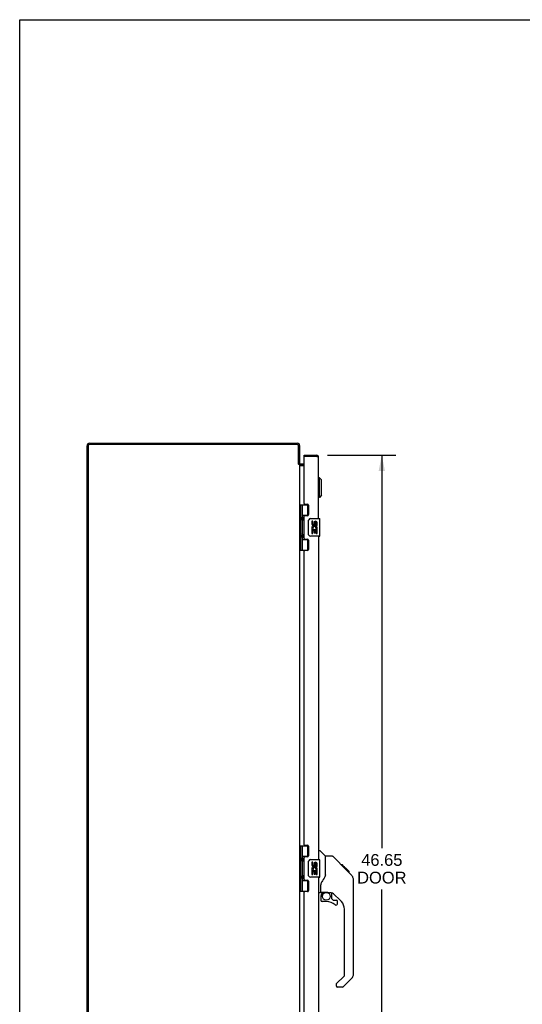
# Model space of a CAD drawing. Header units: inches. Extents: x 0 to 151, y 0 to 98.
# Tile 4 of 10: x 0 to 28, y 42 to 98. Entities that reach past the tile are written whole.
import ezdxf

# ---------------------------------------------------------------- set-up
doc = ezdxf.new("R2010")
doc.units = ezdxf.units.IN
doc.header["$LTSCALE"] = 8.296674
doc.header["$MEASUREMENT"] = 0
doc.layers.get('0').update_dxf_attribs({"linetype": 'CONTINUOUS'})
doc.layers.add('02___PRT_ALL_AXES', color=7, linetype='CONTINUOUS')
doc.layers.add('DIMENSIONS', color=7, linetype='CONTINUOUS')
doc.styles.get("Standard").update_dxf_attribs({"font": 'arial.ttf'})
doc.dimstyles.new('DIMSTYLE_1', dxfattribs={"dimtxt": 0.665509, "dimasz": 0.887345, "dimexe": 0.09, "dimexo": 0.07, "dimgap": 0.0375, "dimtad": 0, "dimtih": 1, "dimtoh": 1, "dimzin": 4, "dimdsep": 46, "dimtxsty": 'Standard', "dimblk": '_FILLED', "dimblk1": '_FILLED', "dimblk2": '_FILLED', "dimcen": 0.09, "dimazin": 1, "dimtfac": 1, "dimtofl": 0, "dimtmove": 0, "dimatfit": 3, "dimldrblk": '_FILLED', "dimfxl": 0, "dimtolj": 1, "dimtzin": 4, "dimarcsym": 0})

# ---------------------------------------------------------------- blocks, each defined once
blk = doc.blocks.new('_FILLED')
at = {"color": 0, "linetype": 'ByBlock'}
blk.add_solid([(0, 0), (-1, 0.2), (-1, -0.2)], dxfattribs=at)
blk = doc.blocks.new('*D4')
at = {"layer": 'DIMENSIONS', "color": 2, "linetype": 'Continuous'}
for p, q in [((17.38, 73.024), (21.241, 73.024)), ((20.442, 73.024), (20.442, 50.846)), ((20.442, 26.374), (20.442, 48.517)), ((17.38, 26.374), (21.241, 26.374))]:
    blk.add_line(p, q, dxfattribs=at)
at = {"layer": 'DIMENSIONS', "color": 2, "linetype": 'Continuous', "xscale": 0.8873448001, "yscale": 0.8873448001, "zscale": 0.8873448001}
for p, rotation in [((20.442, 73.024), 90), ((20.442, 26.374), 270)]:
    blk.add_blockref('_FILLED', p, dxfattribs=dict(at, rotation=rotation))
at = {"layer": 'DIMENSIONS', "color": 2, "linetype": 'Continuous', "insert": (20.442, 50.513), "char_height": 0.6655, "width": 2.78573, "attachment_point": 2, "line_spacing_factor": 0.9}
blk.add_mtext('46.65\\PDOOR', dxfattribs=at)

msp = doc.modelspace()

# ---------------------------------------------------------------- linework, layer by layer
at = {"color": 7, "linetype": 'Continuous'}
for p, q in [((0, 0), (0, 97.608)), ((0, 97.608), (150.849, 97.608)), ((16.051, 72.949), (16.051, 73.024)), ((16.066, 72.949), (16.051, 72.949)), ((16.759, 73.024), (16.759, 72.949)), ((15.74, 72.524), (15.803, 72.524)), ((15.755, 72.507), (15.781, 72.524)), ((16.051, 72.449), (15.845, 72.449)), ((16.916, 71.747), (16.876, 71.747)), ((16.916, 70.645), (16.916, 71.747)), ((17.034, 71.629), (16.916, 71.747)), ((17.034, 70.763), (17.034, 71.629)), ((16.916, 70.645), (16.876, 70.645)), ((17.034, 70.763), (16.916, 70.645)), ((15.808, 70.229), (15.808, 67.67)), ((15.808, 70.229), (16.293, 70.229)), ((15.847, 70.229), (15.847, 67.67)), ((15.946, 70.229), (15.946, 69.542)), ((16.266, 69.638), (16.266, 70.229)), ((15.803, 69.571), (15.808, 69.571)), ((15.946, 69.638), (16.293, 69.638)), ((15.962, 69.512), (15.962, 69.512)), ((15.962, 69.512), (15.962, 69.371)), ((16.235, 69.629), (16.287, 69.629)), ((15.804, 69.312), (15.808, 69.311)), ((15.946, 69.341), (15.946, 68.558)), ((15.962, 69.371), (15.962, 69.37)), ((15.962, 69.371), (15.962, 69.371)), ((15.962, 69.371), (15.962, 69.371)), ((16.311, 68.549), (16.311, 69.349)), ((16.411, 69.449), (16.921, 69.449)), ((16.936, 68.464), (16.936, 69.434)), ((15.804, 68.587), (15.808, 68.587)), ((15.962, 68.528), (15.962, 68.528)), ((15.962, 68.528), (15.962, 68.387)), ((15.962, 68.387), (15.962, 68.386)), ((15.962, 68.387), (15.962, 68.387)), ((15.962, 68.387), (15.962, 68.387)), ((16.921, 68.449), (16.411, 68.449)), ((15.803, 68.328), (15.808, 68.327)), ((15.946, 68.357), (15.946, 67.67)), ((15.946, 68.26), (16.293, 68.26)), ((16.287, 68.269), (16.235, 68.269)), ((16.266, 67.67), (16.266, 68.26)), ((15.808, 67.67), (16.293, 67.67)), ((15.808, 50.979), (16.293, 50.979)), ((15.808, 50.979), (15.808, 48.42)), ((15.847, 50.979), (15.847, 48.42)), ((15.946, 50.979), (15.946, 50.292)), ((16.266, 50.388), (16.266, 50.979)), ((16.876, 50.703), (16.939, 50.703)), ((17.264, 50.394), (16.966, 50.692)), ((15.803, 50.321), (15.808, 50.321)), ((15.804, 50.062), (15.808, 50.061)), ((15.946, 50.388), (16.293, 50.388)), ((15.946, 50.091), (15.946, 49.308)), ((15.962, 50.262), (15.962, 50.262)), ((15.962, 50.262), (15.962, 50.121)), ((15.962, 50.121), (15.962, 50.121)), ((15.962, 50.121), (15.962, 50.12)), ((16.235, 50.379), (16.287, 50.379)), ((16.311, 49.299), (16.311, 50.099)), ((16.411, 50.199), (16.921, 50.199)), ((16.936, 49.214), (16.936, 50.184)), ((17.631, 50.388), (17.27, 50.388)), ((17.27, 49.284), (17.27, 50.388)), ((18.452, 49.6), (17.687, 50.365)), ((18.208, 49.911), (18.141, 49.911)), ((18.215, 49.903), (18.148, 49.903)), ((18.225, 49.894), (18.158, 49.894)), ((18.232, 49.887), (18.165, 49.887)), ((18.24, 49.879), (18.173, 49.879)), ((18.259, 49.86), (18.192, 49.86)), ((18.208, 49.911), (18.535, 49.584)), ((18.282, 49.837), (18.215, 49.837)), ((18.305, 49.814), (18.238, 49.814)), ((18.329, 49.79), (18.262, 49.79)), ((18.353, 49.766), (18.286, 49.766)), ((18.376, 49.743), (18.309, 49.743)), ((18.398, 49.72), (18.332, 49.72)), ((18.419, 49.7), (18.352, 49.7)), ((18.436, 49.683), (18.369, 49.683)), ((18.449, 49.67), (18.382, 49.67)), ((18.453, 49.666), (18.386, 49.666)), ((18.455, 49.664), (18.388, 49.664)), ((18.456, 49.663), (18.389, 49.663)), ((18.456, 49.662), (18.39, 49.662)), ((18.438, 49.613), (18.391, 49.661)), ((18.459, 49.66), (18.392, 49.66)), ((18.463, 49.655), (18.397, 49.655)), ((18.469, 49.649), (18.403, 49.649)), ((18.483, 49.636), (18.416, 49.636)), ((18.498, 49.621), (18.431, 49.621)), ((18.451, 49.6), (18.438, 49.613)), ((18.506, 49.613), (18.439, 49.613)), ((18.512, 49.606), (18.446, 49.606)), ((18.451, 49.6), (18.73, 49.322)), ((18.525, 49.594), (18.458, 49.594)), ((18.53, 49.589), (18.463, 49.589)), ((18.533, 49.586), (18.466, 49.586)), ((18.535, 49.584), (18.468, 49.584)), ((18.534, 49.584), (18.468, 49.584)), ((18.535, 49.583), (18.468, 49.583)), ((18.624, 49.495), (18.535, 49.583)), ((18.553, 49.499), (18.619, 49.499)), ((18.621, 49.498), (18.554, 49.498)), ((18.624, 49.495), (18.557, 49.495)), ((15.803, 49.078), (15.808, 49.077)), ((15.804, 49.337), (15.808, 49.337)), ((15.946, 49.107), (15.946, 48.42)), ((15.946, 49.01), (16.293, 49.01)), ((15.962, 49.278), (15.962, 49.278)), ((15.962, 49.278), (15.962, 49.137)), ((15.962, 49.137), (15.962, 49.137)), ((15.962, 49.137), (15.962, 49.136)), ((16.287, 49.019), (16.235, 49.019)), ((16.266, 48.42), (16.266, 49.01)), ((16.921, 49.199), (16.411, 49.199)), ((18.845, 49.044), (18.844, 49.073)), ((18.845, 43.76), (18.845, 49.044)), ((15.808, 48.42), (16.293, 48.42)), ((16.994, 48.361), (16.994, 48.768)), ((17.014, 48.363), (17.309, 48.363)), ((17.052, 48.283), (17.132, 48.363)), ((17.309, 48.363), (17.316, 48.363)), ((16.955, 48.321), (16.876, 48.321)), ((16.994, 48.144), (16.994, 47.906)), ((17.058, 48.277), (17.055, 48.28)), ((17.062, 48.273), (17.058, 48.277)), ((17.066, 48.269), (17.062, 48.273)), ((17.309, 47.827), (17.073, 47.827)), ((17.582, 48.321), (17.494, 48.321)), ((17.624, 47.99), (17.624, 48.316)), ((17.628, 47.981), (17.7, 47.91)), ((18.16, 47.825), (17.658, 48.327)), ((17.708, 47.906), (17.86, 47.906)), ((17.939, 47.708), (17.939, 47.827)), ((18.333, 43.675), (18.333, 47.407)), ((17.874, 43.183), (18.31, 43.619)), ((18.729, 43.482), (18.277, 43.029)), ((17.86, 43.15), (17.86, 43.085)), ((18.222, 43.006), (17.939, 43.006))]:
    msp.add_line(p, q, dxfattribs=at)
at = {"color": 3, "linetype": 'Continuous'}
for p, q in [((3.803, 25.835), (3.803, 73.563)), ((3.866, 73.556), (3.866, 25.842)), ((3.939, 73.699), (15.686, 73.699)), ((15.66, 73.636), (3.946, 73.636)), ((15.74, 72.522), (15.74, 73.556)), ((15.803, 73.582), (15.803, 72.524)), ((16.051, 73.024), (16.759, 73.024)), ((16.051, 70.291), (16.051, 72.934)), ((16.759, 72.949), (16.066, 72.949)), ((16.782, 72.944), (16.759, 72.949)), ((16.792, 72.942), (16.782, 72.944)), ((16.801, 72.94), (16.792, 72.942)), ((16.807, 72.938), (16.801, 72.94)), ((16.813, 72.937), (16.807, 72.938)), ((16.876, 69.449), (16.876, 72.907)), ((15.748, 72.514), (15.745, 72.517)), ((15.753, 72.509), (15.748, 72.514)), ((15.803, 72.497), (15.765, 72.497)), ((15.803, 72.497), (15.803, 26.901)), ((15.81, 72.447), (16.051, 72.447)), ((16.051, 72.524), (15.845, 72.524)), ((16.876, 68.449), (16.876, 50.199)), ((16.876, 49.199), (16.876, 30.949))]:
    msp.add_line(p, q, dxfattribs=at)
for points in [[(16.876, 72.907), (16.876, 72.908), (16.876, 72.909), (16.876, 72.91), (16.875, 72.91), (16.875, 72.911), (16.875, 72.912), (16.874, 72.913), (16.873, 72.913), (16.873, 72.914), (16.872, 72.915), (16.871, 72.916), (16.87, 72.916), (16.869, 72.917), (16.867, 72.918), (16.866, 72.919), (16.865, 72.919), (16.863, 72.92), (16.862, 72.921), (16.86, 72.922), (16.858, 72.922), (16.856, 72.923), (16.855, 72.924), (16.853, 72.925), (16.851, 72.925), (16.849, 72.926), (16.846, 72.927), (16.844, 72.928), (16.842, 72.928), (16.84, 72.929), (16.837, 72.93), (16.835, 72.931), (16.832, 72.931), (16.83, 72.932), (16.827, 72.933), (16.824, 72.934), (16.821, 72.934), (16.819, 72.935), (16.813, 72.937)], [(15.745, 72.517), (15.744, 72.519), (15.742, 72.52), (15.74, 72.522)], [(15.765, 72.497), (15.764, 72.499), (15.762, 72.5), (15.76, 72.502), (15.759, 72.503), (15.757, 72.505), (15.756, 72.506), (15.755, 72.507), (15.753, 72.509)], [(15.808, 72.536), (15.806, 72.533), (15.806, 72.531), (15.805, 72.53), (15.804, 72.528), (15.804, 72.527), (15.803, 72.526), (15.803, 72.524)], [(15.81, 72.454), (15.809, 72.456), (15.809, 72.457), (15.808, 72.458), (15.807, 72.46), (15.806, 72.461), (15.806, 72.463), (15.805, 72.464), (15.804, 72.466), (15.804, 72.467)], [(15.81, 72.543), (15.81, 72.543), (15.81, 72.542), (15.81, 72.541), (15.81, 72.54), (15.81, 72.539), (15.809, 72.538), (15.809, 72.537), (15.808, 72.536)], [(15.81, 72.447), (15.81, 72.448), (15.81, 72.45), (15.81, 72.451), (15.81, 72.452), (15.81, 72.454)]]:
    msp.add_lwpolyline(points, dxfattribs=at)
at = {"color": 7, "linetype": 'Continuous'}
for points in [[(15.946, 69.585), (15.947, 69.577), (15.949, 69.567), (15.952, 69.557), (15.956, 69.546), (15.961, 69.534), (15.965, 69.522), (15.97, 69.511), (15.975, 69.499), (15.979, 69.487), (15.983, 69.476), (15.986, 69.464), (15.988, 69.453), (15.989, 69.441), (15.988, 69.43), (15.986, 69.418), (15.983, 69.407), (15.979, 69.395), (15.975, 69.384), (15.97, 69.372), (15.965, 69.36), (15.961, 69.349), (15.956, 69.337), (15.952, 69.326), (15.949, 69.315), (15.947, 69.306), (15.946, 69.297)], [(16.311, 69.349), (16.311, 69.356), (16.312, 69.362), (16.313, 69.368), (16.314, 69.374), (16.316, 69.38), (16.318, 69.386)], [(15.946, 68.601), (15.947, 68.593), (15.949, 68.583), (15.952, 68.573), (15.956, 68.562), (15.961, 68.55), (15.965, 68.538), (15.97, 68.527), (15.975, 68.515), (15.979, 68.503), (15.983, 68.492), (15.986, 68.48), (15.988, 68.469), (15.989, 68.457), (15.988, 68.446), (15.986, 68.434), (15.983, 68.423), (15.979, 68.411), (15.975, 68.4), (15.97, 68.388), (15.965, 68.376), (15.961, 68.365), (15.956, 68.353), (15.952, 68.342), (15.949, 68.331), (15.947, 68.322), (15.946, 68.313)], [(16.318, 68.513), (16.316, 68.519), (16.314, 68.525), (16.313, 68.531), (16.312, 68.537), (16.311, 68.543), (16.311, 68.549)], [(15.946, 50.335), (15.947, 50.327), (15.949, 50.317), (15.952, 50.307), (15.956, 50.296), (15.961, 50.284), (15.965, 50.272), (15.97, 50.261), (15.975, 50.249), (15.979, 50.237), (15.983, 50.226), (15.986, 50.214), (15.988, 50.203), (15.989, 50.191), (15.988, 50.18), (15.986, 50.168), (15.983, 50.157), (15.979, 50.145), (15.975, 50.134), (15.97, 50.122), (15.965, 50.11), (15.961, 50.099), (15.956, 50.087), (15.952, 50.076), (15.949, 50.065), (15.947, 50.056), (15.946, 50.047)], [(16.311, 50.099), (16.311, 50.106), (16.312, 50.112), (16.313, 50.118), (16.314, 50.124), (16.316, 50.13), (16.318, 50.136)], [(17.687, 50.365), (17.679, 50.372), (17.67, 50.378), (17.661, 50.382), (17.652, 50.386), (17.641, 50.388), (17.631, 50.388)], [(18.391, 49.661), (18.369, 49.683), (18.347, 49.705), (18.324, 49.727)], [(15.946, 49.351), (15.947, 49.343), (15.949, 49.333), (15.952, 49.323), (15.956, 49.312), (15.961, 49.3), (15.965, 49.288), (15.97, 49.277), (15.975, 49.265), (15.979, 49.253), (15.983, 49.242), (15.986, 49.23), (15.988, 49.219), (15.989, 49.207), (15.988, 49.196), (15.986, 49.184), (15.983, 49.173), (15.979, 49.161), (15.975, 49.15), (15.97, 49.138), (15.965, 49.126), (15.961, 49.115), (15.956, 49.103), (15.952, 49.092), (15.949, 49.081), (15.947, 49.072), (15.946, 49.063)], [(16.318, 49.263), (16.316, 49.269), (16.314, 49.275), (16.313, 49.281), (16.312, 49.287), (16.311, 49.293), (16.311, 49.299)], [(17.048, 48.938), (17.037, 48.922), (17.022, 48.893), (17.009, 48.861), (17, 48.827), (16.995, 48.792), (16.994, 48.768)], [(17.27, 49.346), (17.249, 49.289), (17.219, 49.22), (17.182, 49.149), (17.14, 49.077), (17.092, 49.003), (17.048, 48.938)], [(18.845, 49.044), (18.844, 49.073), (18.838, 49.114), (18.829, 49.155), (18.815, 49.194), (18.797, 49.232), (18.775, 49.267), (18.75, 49.3), (18.73, 49.322)], [(17.316, 48.363), (17.336, 48.362), (17.357, 48.359), (17.378, 48.355), (17.398, 48.35), (17.416, 48.345), (17.432, 48.34), (17.446, 48.335), (17.458, 48.33), (17.468, 48.327), (17.477, 48.324), (17.485, 48.322), (17.493, 48.321), (17.494, 48.321)], [(17.066, 48.269), (17.057, 48.259), (17.048, 48.248), (17.04, 48.236), (17.034, 48.224), (17.028, 48.212), (17.023, 48.199), (17.019, 48.185), (17.017, 48.171), (17.015, 48.158), (17.014, 48.144)], [(17.055, 48.28), (17.054, 48.281), (17.053, 48.282), (17.052, 48.283), (17.052, 48.283)]]:
    msp.add_lwpolyline(points, dxfattribs=at)
msp.add_circle((17.309, 48.123), 0.217, dxfattribs=at)
at = {"color": 3, "linetype": 'Continuous'}
for centre, radius, start, end in [((3.939, 73.563), 0.136, 90, 180), ((3.946, 73.556), 0.08, 90, 180), ((15.66, 73.556), 0.08, 0, 90), ((15.686, 73.582), 0.117, 0, 90), ((16.066, 72.934), 0.015, 90, 180), ((16.759, 72.907), 0.117, 0, 90), ((15.845, 72.566), 0.042, 180, 270)]:
    msp.add_arc(centre, radius, start, end, dxfattribs=at)
at = {"color": 7, "linetype": 'Continuous'}
for centre, radius, start, end in [((16.759, 72.907), 0.042, 64.1567, 90), ((15.845, 72.566), 0.117, 252.2912, 270), ((15.872, 69.511), 0.09, 0.672, 34.6434), ((15.872, 69.371), 0.09, 325.3566, 359.328), ((16.411, 69.349), 0.1, 90, 158.7946), ((16.921, 69.434), 0.015, 0, 90), ((15.872, 68.527), 0.09, 0.672, 34.6434), ((15.872, 68.387), 0.09, 325.3566, 359.328), ((16.411, 68.549), 0.1, 201.205, 270), ((16.921, 68.464), 0.015, 270, 360), ((16.939, 50.664), 0.0394, 45, 90), ((15.872, 50.261), 0.09, 0.672, 34.6434), ((15.872, 50.121), 0.09, 325.3566, 359.328), ((16.411, 50.099), 0.1, 90, 158.7946), ((16.921, 50.184), 0.015, 0, 90), ((17.25, 50.38), 0.0197, 7.5, 45), ((15.872, 49.277), 0.09, 0.672, 34.6434), ((15.872, 49.137), 0.09, 325.3566, 359.328), ((16.411, 49.299), 0.1, 201.205, 270), ((16.921, 49.214), 0.015, 270, 360), ((16.955, 48.361), 0.0394, 270, 360), ((17.014, 48.382), 0.0197, 180, 270), ((17.191, 48.144), 0.197, 135, 180), ((17.073, 47.906), 0.0787, 180, 270), ((17.309, 47.04), 0.787, 50.4788, 90), ((17.582, 48.125), 0.197, 45, 90), ((17.636, 47.99), 0.0118, 180, 225), ((17.708, 47.918), 0.0118, 225, 270), ((17.86, 47.827), 0.0787, 0, 90), ((17.742, 47.407), 0.591, 0, 45), ((17.86, 47.708), 0.0787, 230.4788, 360), ((18.254, 43.675), 0.0787, 315, 360), ((18.451, 43.76), 0.394, 315, 360), ((17.908, 43.15), 0.0472, 135, 180), ((17.939, 43.085), 0.0787, 180, 270), ((18.222, 43.085), 0.0787, 270, 315)]:
    msp.add_arc(centre, radius, start, end, dxfattribs=at)
for centre in [(16.035, 69.441), (16.035, 68.457), (16.035, 50.191), (16.035, 49.207)]:
    msp.add_ellipse(centre, major_axis=(0, 0.188), ratio=0.5625, start_param=1.007189, end_param=2.134404, dxfattribs=at)
at = {"layer": '02___PRT_ALL_AXES', "color": 3, "linetype": 'Continuous'}
for p, q in [((16.082, 70.26), (16.239, 70.26)), ((16.301, 70.198), (16.301, 69.669)), ((16.051, 68.323), (16.051, 69.576)), ((16.239, 69.607), (16.082, 69.607)), ((16.082, 68.292), (16.239, 68.292)), ((16.301, 68.23), (16.301, 67.701)), ((16.051, 51.041), (16.051, 67.608)), ((16.239, 67.639), (16.082, 67.639)), ((16.082, 51.01), (16.239, 51.01)), ((16.301, 50.948), (16.301, 50.419)), ((16.051, 49.073), (16.051, 50.326)), ((16.239, 50.357), (16.082, 50.357)), ((16.082, 49.042), (16.239, 49.042)), ((16.301, 48.98), (16.301, 48.451)), ((16.051, 31.791), (16.051, 48.358)), ((16.239, 48.389), (16.082, 48.389))]:
    msp.add_line(p, q, dxfattribs=at)
at = {"layer": '02___PRT_ALL_AXES', "color": 7, "linetype": 'Continuous'}
for p, q in [((16.235, 69.629), (16.235, 69.607)), ((16.487, 69.295), (16.487, 69.159)), ((16.549, 69.295), (16.487, 69.295)), ((16.549, 69.159), (16.549, 69.295)), ((16.615, 69.221), (16.615, 69.152)), ((16.675, 69.159), (16.675, 69.201)), ((16.738, 69.065), (16.738, 69.201)), ((16.738, 69.065), (16.799, 69.065)), ((16.799, 69.065), (16.799, 69.221)), ((16.799, 68.881), (16.799, 68.934)), ((16.487, 68.834), (16.487, 68.604)), ((16.505, 68.834), (16.487, 68.834)), ((16.487, 68.604), (16.549, 68.604)), ((16.539, 68.834), (16.567, 68.853)), ((16.539, 68.834), (16.799, 68.834)), ((16.549, 68.604), (16.549, 68.771)), ((16.549, 68.771), (16.615, 68.771)), ((16.615, 68.771), (16.615, 68.635)), ((16.615, 68.635), (16.675, 68.635)), ((16.675, 68.635), (16.675, 68.771)), ((16.675, 68.771), (16.738, 68.771)), ((16.73, 68.87), (16.788, 68.845)), ((16.738, 68.604), (16.738, 68.771)), ((16.738, 68.604), (16.799, 68.604)), ((16.799, 68.604), (16.799, 68.834)), ((16.235, 68.292), (16.235, 68.269)), ((16.235, 50.379), (16.235, 50.357)), ((16.549, 50.045), (16.487, 50.045)), ((16.487, 50.045), (16.487, 49.909)), ((16.549, 49.909), (16.549, 50.045)), ((16.505, 49.584), (16.487, 49.584)), ((16.487, 49.584), (16.487, 49.354)), ((16.539, 49.584), (16.567, 49.603)), ((16.539, 49.584), (16.799, 49.584)), ((16.549, 49.521), (16.615, 49.521)), ((16.549, 49.354), (16.549, 49.521)), ((16.615, 49.971), (16.615, 49.902)), ((16.615, 49.521), (16.615, 49.385)), ((16.675, 49.909), (16.675, 49.951)), ((16.675, 49.521), (16.738, 49.521)), ((16.675, 49.385), (16.675, 49.521)), ((16.73, 49.62), (16.788, 49.595)), ((16.738, 49.815), (16.738, 49.951)), ((16.738, 49.815), (16.799, 49.815)), ((16.738, 49.354), (16.738, 49.521)), ((16.799, 49.815), (16.799, 49.971)), ((16.799, 49.631), (16.799, 49.684)), ((16.799, 49.354), (16.799, 49.584)), ((16.235, 49.042), (16.235, 49.019)), ((16.487, 49.354), (16.549, 49.354)), ((16.615, 49.385), (16.675, 49.385)), ((16.738, 49.354), (16.799, 49.354))]:
    msp.add_line(p, q, dxfattribs=at)
at = {"layer": '02___PRT_ALL_AXES', "color": 3, "linetype": 'Continuous'}
for centre, radius, start, end in [((16.082, 70.291), 0.031, 180, 270), ((16.239, 70.198), 0.062, 0, 90), ((16.082, 69.576), 0.031, 90, 180), ((16.239, 69.669), 0.062, 270, 360), ((16.082, 68.323), 0.031, 180, 270), ((16.239, 68.23), 0.062, 0, 90), ((16.082, 67.608), 0.031, 90, 180), ((16.239, 67.701), 0.062, 270, 360), ((16.082, 51.041), 0.031, 180, 270), ((16.239, 50.948), 0.062, 0, 90), ((16.082, 50.326), 0.031, 90, 180), ((16.239, 50.419), 0.062, 270, 360), ((16.082, 49.073), 0.031, 180, 270), ((16.239, 48.98), 0.062, 0, 90), ((16.082, 48.358), 0.031, 90, 180), ((16.239, 48.451), 0.062, 270, 360)]:
    msp.add_arc(centre, radius, start, end, dxfattribs=at)
at = {"layer": '02___PRT_ALL_AXES', "color": 7, "linetype": 'Continuous'}
for centre, radius, start, end in [((16.64, 68.907), 0.154, 161.4199, 206.1963), ((16.581, 69.159), 0.0943, 180, 360), ((16.644, 68.907), 0.157, 9.7031, 161.8791), ((16.581, 69.159), 0.0314, 180, 261.2295), ((16.644, 68.907), 0.0943, 336.5966, 215.1122), ((16.58, 69.164), 0.0362, 263.4285, 341.7628), ((16.707, 69.201), 0.0943, 71.7267, 167.4338), ((16.707, 69.201), 0.0314, 0, 180.0485), ((16.707, 69.201), 0.0943, 12.5402, 71.701), ((16.644, 68.907), 0.157, 205.737, 207.8532), ((16.644, 68.907), 0.157, 336.5966, 350.2969), ((16.707, 49.951), 0.0943, 71.7267, 167.4338), ((16.707, 49.951), 0.0943, 12.5402, 71.701), ((16.64, 49.657), 0.154, 161.4199, 206.1963), ((16.581, 49.909), 0.0943, 180, 360), ((16.644, 49.657), 0.157, 9.7031, 161.8791), ((16.644, 49.657), 0.157, 205.737, 207.8532), ((16.581, 49.909), 0.0314, 180, 261.2295), ((16.644, 49.657), 0.0943, 336.5966, 215.1122), ((16.58, 49.914), 0.0362, 263.4285, 341.7628), ((16.707, 49.951), 0.0314, 0, 180.0485), ((16.644, 49.657), 0.157, 336.5966, 350.2969)]:
    msp.add_arc(centre, radius, start, end, dxfattribs=at)

# ---------------------------------------------------------------- dimensions: what is measured, and where the dimension line sits
at = {"layer": 'DIMENSIONS', "color": 2, "linetype": 'Continuous'}
dim = msp.add_linear_dim(base=(20.442, 26.374), p1=(17.31, 73.024), p2=(17.31, 26.374), angle=270, text='<>\\PDOOR', dimstyle='DIMSTYLE_1', dxfattribs=at)
dim.commit()
dim.dimension.update_dxf_attribs({"geometry": '*D4', "text_midpoint": (20.442, 49.681), "dimtype": 160})

doc.saveas('drawing.dxf')
